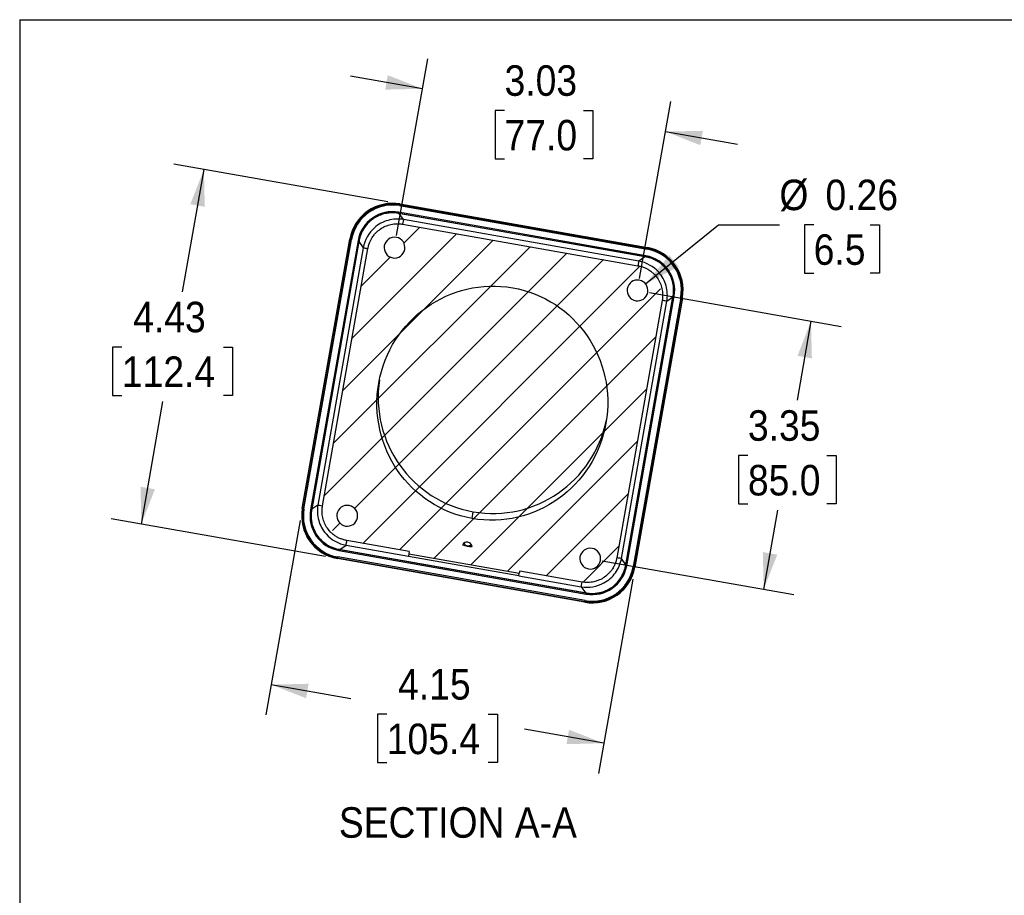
# Model space of a CAD drawing. Header units: inches. Extents: x 0 to 33, y 0 to 25.5.
# Tile 2 of 9: x 0 to 12.1, y 14.7 to 25.5. Entities that reach past the tile are written whole.
import ezdxf

# ---------------------------------------------------------------- set-up
doc = ezdxf.new("R2010")
doc.units = ezdxf.units.IN
doc.header["$LTSCALE"] = 3
doc.header["$MEASUREMENT"] = 0
doc.linetypes.add('SLD-Solid', pattern=[0])
doc.layers.add('DIMENSIONS', color=140, linetype='SLD-Solid', lineweight=25)
doc.layers.add('TEXT', color=140, linetype='SLD-Solid', lineweight=25)
doc.layers.add('HATCH', color=6, linetype='SLD-Solid')
doc.layers.add('SLD-DEFPOINTS', color=7, linetype='Continuous')
doc.styles.add('SLDTEXTSTYLE0', font='GOTHIC.TTF', dxfattribs={"width": 0.913})
doc.dimstyles.new('SLDDIMSTYLE3', dxfattribs={"dimtxt": 0.375, "dimasz": 0.45, "dimexe": 0, "dimexo": 0.0625, "dimgap": 0.09375, "dimtad": 0, "dimtih": 1, "dimtoh": 1, "dimrnd": 1e-09, "dimzin": 12, "dimdsep": 46, "dimtxsty": 'SLDTEXTSTYLE0', "dimsah": 1, "dimcen": 0.09, "dimadec": 0, "dimazin": 3, "dimtfac": 1, "dimtofl": 0, "dimtmove": 0, "dimatfit": 3, "dimfxl": 0, "dimfrac": 2, "dimtolj": 1, "dimtzin": 12, "dimarcsym": 0})
doc.dimstyles.new('SLDDIMSTYLE4', dxfattribs={"dimtxt": 0.375, "dimasz": 0.45, "dimexe": 0, "dimexo": 0.0625, "dimgap": 0.09375, "dimtad": 0, "dimtih": 1, "dimtoh": 1, "dimrnd": 1e-09, "dimzin": 12, "dimdsep": 46, "dimtxsty": 'SLDTEXTSTYLE0', "dimsah": 1, "dimcen": 0.09, "dimadec": 0, "dimazin": 3, "dimtfac": 1, "dimtmove": 0, "dimatfit": 0, "dimfxl": 0, "dimfrac": 2, "dimtolj": 1, "dimtzin": 12, "dimarcsym": 0})
doc.dimstyles.new('SLDDIMSTYLE5', dxfattribs={"dimtxt": 0.375, "dimasz": 0.45, "dimexe": 0, "dimexo": 0.0625, "dimgap": 0.09375, "dimtad": 0, "dimtih": 1, "dimtoh": 1, "dimrnd": 1e-09, "dimdsep": 46, "dimtxsty": 'SLDTEXTSTYLE0', "dimsah": 1, "dimcen": 0, "dimadec": 0, "dimazin": 2, "dimtfac": 1, "dimtofl": 0, "dimtmove": 0, "dimatfit": 3, "dimfxl": 0, "dimfrac": 2, "dimtolj": 1, "dimtzin": 12, "dimarcsym": 0})

# ---------------------------------------------------------------- blocks, each defined once
blk = doc.blocks.new('Block2')
at = {"color": 7, "linetype": 'SLD-Solid', "lineweight": 18}
for p in [(33, 25.5), (0, 0)]:
    blk.add_line(p, (0, 25.5), dxfattribs=at)
blk = doc.blocks.new('_D_5')
at = {"layer": 'DIMENSIONS'}
for p, q in [((7.739, 22.147), (10.093, 21.732)), ((9.723, 21.797), (9.552, 20.823)), ((8.948, 20.146), (8.833, 20.146)), ((8.833, 20.146), (8.833, 19.55)), ((9.918, 20.146), (10.032, 20.146)), ((10.032, 20.146), (10.032, 19.55)), ((8.833, 19.55), (8.948, 19.55)), ((10.032, 19.55), (9.918, 19.55)), ((9.142, 18.5), (9.314, 19.474)), ((7.158, 18.85), (9.511, 18.435))]:
    blk.add_line(p, q, dxfattribs=at)
for points in [[(9.723, 21.797), (9.557, 21.37), (9.734, 21.338)], [(9.142, 18.5), (9.309, 18.927), (9.131, 18.958)]]:
    blk.add_solid(points, dxfattribs=at)
at = {"layer": 'DIMENSIONS', "char_height": 0.375, "attachment_point": 1, "style": 'SLDTEXTSTYLE0'}
for s, insert in [('3.35', (8.948, 20.701)), ('85.0', (8.948, 20.029))]:
    blk.add_mtext(s, dxfattribs=dict(at, insert=insert))
blk = doc.blocks.new('_D_6')
at = {"layer": 'DIMENSIONS'}
for p, q in [((4.632, 22.847), (5.015, 25.021)), ((4.95, 24.651), (4.064, 24.808)), ((7.617, 22.321), (8.001, 24.494)), ((5.958, 24.385), (5.844, 24.385)), ((5.844, 24.385), (5.844, 23.79)), ((6.928, 24.385), (7.042, 24.385)), ((7.042, 24.385), (7.042, 23.79)), ((7.936, 24.125), (8.822, 23.969)), ((5.844, 23.79), (5.958, 23.79)), ((7.042, 23.79), (6.928, 23.79))]:
    blk.add_line(p, q, dxfattribs=at)
for points in [[(4.95, 24.651), (4.523, 24.818), (4.491, 24.641)], [(7.936, 24.125), (8.363, 23.958), (8.394, 24.135)]]:
    blk.add_solid(points, dxfattribs=at)
at = {"layer": 'DIMENSIONS', "char_height": 0.375, "attachment_point": 1, "style": 'SLDTEXTSTYLE0'}
for s, insert in [('3.03', (5.958, 24.94)), ('77.0', (5.958, 24.269))]:
    blk.add_mtext(s, dxfattribs=dict(at, insert=insert))
blk = doc.blocks.new('_D_7')
at = {"layer": 'DIMENSIONS'}
for p, q in [((3.447, 19.346), (3.026, 16.96)), ((7.533, 18.625), (7.113, 16.239)), ((3.091, 17.329), (4.068, 17.157)), ((4.511, 16.966), (4.397, 16.966)), ((4.397, 16.966), (4.397, 16.371)), ((5.758, 16.966), (5.872, 16.966)), ((5.872, 16.966), (5.872, 16.371)), ((7.178, 16.609), (6.201, 16.781)), ((4.397, 16.371), (4.511, 16.371)), ((5.872, 16.371), (5.758, 16.371))]:
    blk.add_line(p, q, dxfattribs=at)
for points in [[(3.091, 17.329), (3.519, 17.162), (3.55, 17.34)], [(7.178, 16.609), (6.75, 16.775), (6.719, 16.598)]]:
    blk.add_solid(points, dxfattribs=at)
at = {"layer": 'DIMENSIONS', "char_height": 0.375, "attachment_point": 1, "style": 'SLDTEXTSTYLE0'}
for s, insert in [('4.15', (4.65, 17.521)), ('105.4', (4.511, 16.85))]:
    blk.add_mtext(s, dxfattribs=dict(at, insert=insert))
blk = doc.blocks.new('_D_8')
at = {"layer": 'DIMENSIONS'}
for p, q in [((4.525, 23.262), (1.894, 23.725)), ((2.264, 23.66), (1.998, 22.156)), ((1.256, 21.478), (1.142, 21.478)), ((1.142, 21.478), (1.142, 20.883)), ((2.503, 21.478), (2.617, 21.478)), ((2.617, 21.478), (2.617, 20.883)), ((1.142, 20.883), (1.256, 20.883)), ((2.617, 20.883), (2.503, 20.883)), ((1.495, 19.302), (1.761, 20.807)), ((3.756, 18.904), (1.126, 19.367))]:
    blk.add_line(p, q, dxfattribs=at)
for points in [[(2.264, 23.66), (2.097, 23.233), (2.274, 23.201)], [(1.495, 19.302), (1.662, 19.73), (1.485, 19.761)]]:
    blk.add_solid(points, dxfattribs=at)
at = {"layer": 'DIMENSIONS', "char_height": 0.375, "attachment_point": 1, "style": 'SLDTEXTSTYLE0'}
for s, insert in [('4.43', (1.395, 22.034)), ('112.4', (1.256, 21.362))]:
    blk.add_mtext(s, dxfattribs=dict(at, insert=insert))
blk = doc.blocks.new('_D_9')
at = {"layer": 'DIMENSIONS'}
for p, q in [((7.691, 22.254), (8.585, 22.98)), ((8.585, 22.98), (9.335, 22.98)), ((9.756, 22.98), (9.642, 22.98)), ((9.642, 22.98), (9.642, 22.384)), ((10.449, 22.98), (10.563, 22.98)), ((10.563, 22.98), (10.563, 22.384)), ((9.642, 22.384), (9.756, 22.384)), ((10.563, 22.384), (10.449, 22.384))]:
    blk.add_line(p, q, dxfattribs=at)
blk.add_solid([(7.691, 22.254), (8.097, 22.467), (7.983, 22.607)], dxfattribs=at)
at = {"layer": 'DIMENSIONS', "char_height": 0.375, "attachment_point": 1, "style": 'SLDTEXTSTYLE0'}
for s, insert in [('%%c', (9.335, 23.535)), ('0.26', (9.901, 23.535)), ('6.5', (9.756, 22.863))]:
    blk.add_mtext(s, dxfattribs=dict(at, insert=insert))

msp = doc.modelspace()

# ---------------------------------------------------------------- hatches: boundary and pattern name
at = {"layer": 'HATCH'}
h = msp.add_hatch(dxfattribs=at)
h.set_pattern_fill('ANSI31', color=256, scale=3, style=0)
edge = h.paths.add_edge_path(flags=0)
edge.add_line((6.13902, 18.697475), (6.14395, 18.725433))
edge.add_line((6.14395, 18.725433), (6.910462, 18.590276))
edge.add_spline(control_points=[(6.910462, 18.590276), (6.999376, 18.574598), (7.303296, 18.697001), (7.33716, 18.889053)], knot_values=[0, 0, 0, 0, 1, 1, 1, 1], weights=[1, 1, 1, 1], degree=3, periodic=0)
edge.add_line((7.33716, 18.889053), (7.894608, 22.0505))
edge.add_spline(control_points=[(7.894608, 22.0505), (7.928628, 22.242523), (7.685126, 22.461453), (7.595831, 22.477198)], knot_values=[0, 0, 0, 0, 1, 1, 1, 1], weights=[1, 1, 1, 1], degree=3, periodic=0)
edge.add_line((7.595831, 22.477198), (4.705788, 22.98679))
edge.add_spline(control_points=[(4.705788, 22.98679), (4.513765, 23.02081), (4.294835, 22.777307), (4.27909, 22.688013)], knot_values=[0, 0, 0, 0, 1, 1, 1, 1], weights=[1, 1, 1, 1], degree=3, periodic=0)
edge.add_line((4.27909, 22.688013), (3.721642, 19.526567))
edge.add_spline(control_points=[(3.721642, 19.526567), (3.687622, 19.334544), (3.931497, 19.115548), (4.020419, 19.099868)], knot_values=[0, 0, 0, 0, 1, 1, 1, 1], weights=[1, 1, 1, 1], degree=3, periodic=0)
edge.add_line((4.020419, 19.099868), (4.786931, 18.964712))
edge.add_line((4.786931, 18.964712), (4.782002, 18.936754))
edge.add_line((4.782002, 18.936754), (6.13902, 18.697475))
edge = h.paths.add_edge_path(flags=0)
edge.add_ellipse((7.591056, 22.171191), major_axis=(0.022562, 0.127953), ratio=0.984807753, start_angle=-89.5614386, end_angle=89.5614386, ccw=False)
edge.add_arc((7.591399, 22.173134), 0.127953, 170.4385614, 349.5614386, ccw=False)
edge = h.paths.add_edge_path(flags=0)
edge.add_ellipse((7.00995, 18.875574), major_axis=(0.022562, 0.127953), ratio=0.984807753, start_angle=-89.5614386, end_angle=89.5614386, ccw=False)
edge.add_arc((7.010292, 18.877518), 0.127953, 170.4385614, 349.5614386, ccw=False)
edge = h.paths.add_edge_path(flags=0)
edge.add_ellipse((4.024509, 19.401988), major_axis=(0.022562, 0.127953), ratio=0.984807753, start_angle=-89.5614386, end_angle=89.5614386, ccw=False)
edge.add_arc((4.024852, 19.403932), 0.127953, 170.4385614, 349.5614386, ccw=False)
edge = h.paths.add_edge_path(flags=0)
edge.add_ellipse((4.605615, 22.697604), major_axis=(0.022562, 0.127953), ratio=0.984807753, start_angle=-89.5614386, end_angle=89.5614386, ccw=False)
edge.add_arc((4.605958, 22.699548), 0.127953, 170.4385614, 349.5614386, ccw=False)
edge = h.paths.add_edge_path(flags=0)
edge.add_ellipse((5.808125, 20.788533), major_axis=(-0.249912, -1.417323), ratio=0.984807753, start_angle=360, end_angle=360, ccw=False)
edge = h.paths.add_edge_path(flags=0)
edge.add_ellipse((5.495735, 19.01688), major_axis=(-0.011107, -0.062992), ratio=0.984807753, start_angle=108.7642452, end_angle=251.2357548, ccw=False)
edge.add_arc((5.559959, 19.381111), 0.354331, 250.3093268, 269.6906732, ccw=False)

# ---------------------------------------------------------------- linework, layer by layer
at = {"color": 7, "linetype": 'SLD-Solid'}
for q in [(0.000292, 0.000316), (33.000292, 25.500316)]:
    msp.add_line((0.000292, 25.500316), q, dxfattribs=at)
for p, q in [((4.672478, 23.23551), (4.670609, 23.224911)), ((4.672478, 23.23551), (7.7122, 22.699525)), ((4.652371, 23.121477), (4.652942, 23.124714)), ((4.652942, 23.124714), (4.654649, 23.134398)), ((4.652942, 23.124714), (7.692663, 22.588729)), ((7.694371, 22.598413), (4.654649, 23.134398)), ((4.715887, 23.044065), (4.662973, 23.119634)), ((7.681499, 22.587386), (4.662973, 23.119634)), ((4.670609, 23.224911), (4.668902, 23.215227)), ((4.668902, 23.215227), (7.708623, 22.679242)), ((7.710331, 22.688926), (4.670609, 23.224911)), ((4.705788, 22.98679), (7.595831, 22.477198)), ((7.60593, 22.534472), (4.715887, 23.044065)), ((3.472922, 19.493256), (4.056763, 22.804381)), ((4.067362, 22.802513), (3.483521, 19.491387)), ((3.493205, 19.48968), (4.077046, 22.800805)), ((4.157875, 22.786553), (3.574034, 19.475427)), ((3.583718, 19.47372), (4.167559, 22.784845)), ((4.168902, 22.773681), (3.588799, 19.483752)), ((4.056763, 22.804381), (4.067362, 22.802513)), ((4.067362, 22.802513), (4.077046, 22.800805)), ((4.157875, 22.786553), (4.167559, 22.784845)), ((4.170796, 22.784274), (4.167559, 22.784845)), ((4.168902, 22.773681), (4.221816, 22.698112)), ((4.221816, 22.698112), (3.664367, 19.536666)), ((3.721642, 19.526567), (4.27909, 22.688013)), ((7.710331, 22.688926), (7.708623, 22.679242)), ((7.7122, 22.699525), (7.710331, 22.688926)), ((7.681499, 22.587386), (7.60593, 22.534472)), ((7.692092, 22.585492), (7.692663, 22.588729)), ((7.692663, 22.588729), (7.694371, 22.598413)), ((7.894608, 22.0505), (7.33716, 18.889053)), ((7.394434, 18.878954), (7.951883, 22.040401)), ((7.447348, 18.803385), (8.027452, 22.093314)), ((8.032532, 22.103346), (7.448691, 18.792221)), ((7.458375, 18.790513), (8.042216, 22.101639)), ((8.123045, 22.087386), (7.539205, 18.776261)), ((7.548888, 18.774553), (8.132729, 22.085679)), ((8.143328, 22.08381), (7.559487, 18.772685)), ((7.951883, 22.040401), (8.027452, 22.093314)), ((8.029295, 22.103917), (8.032532, 22.103346)), ((8.032532, 22.103346), (8.042216, 22.101639)), ((8.132729, 22.085679), (8.123045, 22.087386)), ((8.143328, 22.08381), (8.132729, 22.085679)), ((3.472922, 19.493256), (3.483521, 19.491387)), ((3.483521, 19.491387), (3.493205, 19.48968)), ((3.664367, 19.536666), (3.588799, 19.483752)), ((3.583718, 19.47372), (3.574034, 19.475427)), ((3.586955, 19.473149), (3.583718, 19.47372)), ((5.558213, 19.37121), (5.572678, 19.453249)), ((3.934751, 18.98968), (4.01032, 19.042594)), ((4.01032, 19.042594), (4.776832, 18.907437)), ((4.786931, 18.964712), (4.020419, 19.099868)), ((3.904051, 18.877541), (3.905919, 18.88814)), ((6.943772, 18.341557), (3.904051, 18.877541)), ((3.907627, 18.897824), (3.905919, 18.88814)), ((3.905919, 18.88814), (6.945641, 18.352155)), ((6.947348, 18.361839), (3.907627, 18.897824)), ((3.923587, 18.988337), (3.921879, 18.978653)), ((3.921879, 18.978653), (6.961601, 18.442668)), ((3.924158, 18.991574), (3.923587, 18.988337)), ((6.963308, 18.452352), (3.923587, 18.988337)), ((3.934751, 18.98968), (6.953277, 18.457433)), ((4.776832, 18.907437), (4.777079, 18.90884)), ((4.782002, 18.936754), (4.777079, 18.90884)), ((4.777079, 18.90884), (6.134098, 18.669561)), ((4.786931, 18.964712), (4.782002, 18.936754)), ((4.782002, 18.936754), (6.13902, 18.697475)), ((7.447348, 18.803385), (7.394434, 18.878954)), ((7.445454, 18.792792), (7.448691, 18.792221)), ((7.448691, 18.792221), (7.458375, 18.790513)), ((7.548888, 18.774553), (7.539205, 18.776261)), ((7.559487, 18.772685), (7.548888, 18.774553)), ((6.134098, 18.669561), (6.133851, 18.668158)), ((6.133851, 18.668158), (6.900363, 18.533001)), ((6.134098, 18.669561), (6.13902, 18.697475)), ((6.14395, 18.725433), (6.13902, 18.697475)), ((6.910462, 18.590276), (6.14395, 18.725433)), ((6.900363, 18.533001), (6.953277, 18.457433)), ((6.963308, 18.452352), (6.961601, 18.442668)), ((6.963879, 18.455589), (6.963308, 18.452352)), ((6.943772, 18.341557), (6.945641, 18.352155)), ((6.945641, 18.352155), (6.947348, 18.361839))]:
    msp.add_line(p, q)
for centre, radius, start, end in [((4.580185, 22.712088), 0.531496, 80, 170), ((4.580185, 22.712088), 0.520734, 80, 170), ((4.580185, 22.712088), 0.510901, 80, 170), ((4.580185, 22.712088), 0.428824, 80, 170), ((4.580185, 22.712088), 0.418991, 80, 170), ((4.605958, 22.699548), 0.127953, 170.4385614, 349.5614386), ((7.619906, 22.176103), 0.510901, 350, 80), ((7.619906, 22.176103), 0.520734, 350, 80), ((7.619906, 22.176103), 0.531496, 350, 80), ((7.619906, 22.176103), 0.418991, 350, 80), ((7.619906, 22.176103), 0.428824, 350, 80), ((7.591399, 22.173134), 0.127953, 170.4385614, 349.5614386), ((3.996344, 19.400963), 0.531496, 170, 260), ((3.996344, 19.400963), 0.520734, 170, 260), ((3.996344, 19.400963), 0.510901, 170, 260), ((3.996344, 19.400963), 0.428824, 170, 260), ((3.996344, 19.400963), 0.418991, 170, 260), ((4.024852, 19.403932), 0.127953, 170.4385614, 349.5614386), ((5.559959, 19.381111), 0.354331, 250.3093268, 269.6906732), ((7.010292, 18.877518), 0.127953, 170.4385614, 349.5614386), ((7.036065, 18.864978), 0.531496, 260, 350), ((7.036065, 18.864978), 0.520734, 260, 350), ((7.036065, 18.864978), 0.510901, 260, 350), ((7.036065, 18.864978), 0.428824, 260, 350), ((7.036065, 18.864978), 0.418991, 260, 350)]:
    msp.add_arc(centre, radius, start, end)
for centre, major_axis, ratio, start_param, end_param in [((4.313757, 23.092586), (0.556151, -0.04308), 0.123290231, 0.90150958, 0.925768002), ((4.313757, 23.092586), (0.149733, 0.537345), 0.123290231, 2.215824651, 2.240083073), ((4.605615, 22.697604), (0.022562, 0.127953), 0.984807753, 4.720043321, 7.846327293), ((8.000404, 22.442531), (0.537345, -0.149733), 0.123290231, 2.215824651, 2.240083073), ((7.591056, 22.171191), (0.022562, 0.127953), 0.984807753, 4.720043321, 7.846327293), ((8.000404, 22.442531), (0.04308, 0.556151), 0.123290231, 4.043102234, 4.067360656), ((5.822591, 20.870572), (0.249912, 1.417323), 0.984807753, 1.599741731, 3.141592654), ((5.822591, 20.870572), (0.249912, 1.417323), 0.984807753, 3.141592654, 4.683443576), ((3.615846, 19.134535), (0.04308, 0.556151), 0.123290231, 0.90150958, 0.925768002), ((4.024509, 19.401988), (0.022562, 0.127953), 0.984807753, 4.720043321, 7.846327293), ((5.495735, 19.01688), (-0.011107, -0.062992), 0.984807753, 1.898294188, 4.384891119), ((5.5102, 19.098918), (0.011107, 0.062992), 0.984807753, 2.279935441, 4.003249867), ((7.00995, 18.875574), (0.022562, 0.127953), 0.984807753, 4.720043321, 7.846327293), ((3.615846, 19.134535), (0.537345, -0.149733), 0.123290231, 5.357417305, 5.381675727), ((7.302493, 18.48448), (0.149733, 0.537345), 0.123290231, 5.357417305, 5.381675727), ((7.302493, 18.48448), (0.556151, -0.04308), 0.123290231, 4.043102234, 4.067360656)]:
    msp.add_ellipse(centre, major_axis=major_axis, ratio=ratio, start_param=start_param, end_param=end_param)
msp.add_ellipse((5.808125, 20.788533), major_axis=(-0.249912, -1.417323), ratio=0.984807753)
for points, knots in [([(4.652371, 23.121477), (4.648256, 23.122146), (4.639965, 23.123495), (4.627349, 23.125062), (4.614495, 23.126291), (4.601405, 23.127127), (4.588091, 23.12756), (4.574565, 23.127565), (4.560838, 23.127124), (4.546925, 23.126216), (4.532841, 23.12482), (4.518603, 23.122916), (4.504228, 23.120485), (4.468468, 23.113139), (4.411958, 23.094645), (4.340465, 23.05445), (4.278237, 23.001011), (4.239374, 22.951489), (4.217123, 22.914298), (4.205766, 22.892467), (4.195953, 22.87058), (4.187605, 22.848745), (4.180677, 22.827056), (4.174988, 22.805617), (4.172181, 22.791328), (4.170796, 22.784274)], [0, 0, 0, 0, 0.019269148, 0.038827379, 0.058679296, 0.078829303, 0.09928161, 0.120040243, 0.141109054, 0.162491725, 0.184191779, 0.206212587, 0.228557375, 0.251229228, 0.37409874, 0.500011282, 0.625908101, 0.748793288, 0.787448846, 0.825152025, 0.861919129, 0.897767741, 0.932716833, 0.966786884, 1, 1, 1, 1]), ([(4.715887, 23.044065), (4.652582, 23.054966), (4.521922, 23.048225), (4.32143, 22.93944), (4.238928, 22.792936), (4.221816, 22.698112)], [-0.770319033, -0.770319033, -0.770319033, -0.770319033, -0.330136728, 0.110045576, 0.770319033, 0.770319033, 0.770319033, 0.770319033]), ([(4.27909, 22.688013), (4.279753, 22.691599), (4.281373, 22.700366), (4.284911, 22.715771), (4.290469, 22.735669), (4.299771, 22.762433), (4.313123, 22.792304), (4.32977, 22.821504), (4.349799, 22.850597), (4.380844, 22.8874), (4.428658, 22.928512), (4.491833, 22.963974), (4.54939, 22.98262), (4.589237, 22.989281), (4.613284, 22.991693), (4.633454, 22.992718), (4.657495, 22.992381), (4.68175, 22.990582), (4.69777, 22.988055), (4.705788, 22.98679)], [0, 0, 0, 0, 0.01889623, 0.046199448, 0.081880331, 0.125908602, 0.192927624, 0.2511133, 0.299853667, 0.375800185, 0.500066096, 0.624350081, 0.748874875, 0.811401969, 0.833410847, 0.874097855, 0.915982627, 0.957947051, 1, 1, 1, 1]), ([(4.715887, 23.044065), (4.715473, 23.041715), (4.714208, 23.034541), (4.710552, 23.013806), (4.708175, 23.000324), (4.705788, 22.98679)], [0, 0, 0, 0, 0.5, 0.5, 1, 1, 1, 1]), ([(4.221816, 22.698112), (4.22383, 22.697757), (4.236742, 22.69548), (4.263623, 22.69074), (4.27909, 22.688013)], [0, 0, 0, 0, 0.428571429, 1, 1, 1, 1]), ([(7.60593, 22.534472), (7.605575, 22.532458), (7.603298, 22.519545), (7.598558, 22.492665), (7.595831, 22.477198)], [0, 0, 0, 0, 0.428571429, 1, 1, 1, 1]), ([(7.951883, 22.040401), (7.962784, 22.103706), (7.956043, 22.234366), (7.847258, 22.434857), (7.700754, 22.51736), (7.60593, 22.534472)], [-0.770319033, -0.770319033, -0.770319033, -0.770319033, -0.330136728, 0.110045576, 0.770319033, 0.770319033, 0.770319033, 0.770319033]), ([(8.029295, 22.103917), (8.029964, 22.108032), (8.031313, 22.116322), (8.03288, 22.128939), (8.034109, 22.141793), (8.034945, 22.154883), (8.035378, 22.168196), (8.035383, 22.181723), (8.034942, 22.19545), (8.034034, 22.209363), (8.032638, 22.223447), (8.030734, 22.237685), (8.028303, 22.25206), (8.020957, 22.28782), (8.002463, 22.344329), (7.962268, 22.415822), (7.908829, 22.478051), (7.859307, 22.516914), (7.822116, 22.539165), (7.800285, 22.550522), (7.778398, 22.560335), (7.756563, 22.568683), (7.734874, 22.575611), (7.713435, 22.5813), (7.699146, 22.584107), (7.692092, 22.585492)], [0, 0, 0, 0, 0.019269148, 0.038827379, 0.058679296, 0.078829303, 0.09928161, 0.120040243, 0.141109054, 0.162491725, 0.184191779, 0.206212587, 0.228557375, 0.251229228, 0.37409874, 0.500011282, 0.625908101, 0.748793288, 0.787448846, 0.825152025, 0.861919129, 0.897767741, 0.932716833, 0.966786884, 1, 1, 1, 1]), ([(7.595831, 22.477198), (7.599417, 22.476535), (7.608184, 22.474915), (7.623589, 22.471376), (7.643487, 22.465819), (7.670251, 22.456517), (7.700122, 22.443165), (7.729322, 22.426518), (7.758415, 22.406489), (7.795218, 22.375444), (7.83633, 22.32763), (7.871792, 22.264455), (7.890438, 22.206898), (7.897099, 22.167051), (7.899511, 22.143004), (7.900536, 22.122834), (7.900199, 22.098792), (7.898401, 22.074538), (7.895873, 22.058518), (7.894608, 22.0505)], [0, 0, 0, 0, 0.018896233, 0.046199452, 0.081880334, 0.125908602, 0.19292762, 0.2511133, 0.29985367, 0.375800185, 0.500066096, 0.624350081, 0.748874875, 0.811401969, 0.833410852, 0.874097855, 0.915982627, 0.957947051, 1, 1, 1, 1]), ([(7.951883, 22.040401), (7.949533, 22.040815), (7.942359, 22.04208), (7.921624, 22.045736), (7.908142, 22.048113), (7.894608, 22.0505)], [0, 0, 0, 0, 0.5, 0.5, 1, 1, 1, 1]), ([(3.664367, 19.536666), (3.653466, 19.47336), (3.660206, 19.342699), (3.76899, 19.142205), (3.915496, 19.059706), (4.01032, 19.042594)], [-0.770319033, -0.770319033, -0.770319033, -0.770319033, -0.330136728, 0.110045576, 0.770319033, 0.770319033, 0.770319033, 0.770319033]), ([(3.664367, 19.536666), (3.666718, 19.536251), (3.673891, 19.534986), (3.694626, 19.53133), (3.708108, 19.528953), (3.721642, 19.526567)], [0, 0, 0, 0, 0.5, 0.5, 1, 1, 1, 1]), ([(4.020419, 19.099868), (4.016842, 19.100529), (4.008086, 19.102147), (3.99269, 19.105682), (3.972783, 19.11124), (3.946011, 19.120544), (3.916132, 19.133899), (3.886943, 19.150539), (3.857846, 19.170569), (3.821041, 19.201612), (3.77992, 19.249436), (3.744458, 19.312611), (3.725812, 19.370168), (3.71915, 19.410022), (3.716739, 19.434069), (3.715714, 19.454239), (3.716051, 19.478274), (3.71785, 19.502528), (3.720377, 19.518548), (3.721642, 19.526567)], [0, 0, 0, 0, 0.018850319, 0.046138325, 0.081834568, 0.125908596, 0.192907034, 0.251113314, 0.29978362, 0.375800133, 0.500066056, 0.624349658, 0.748874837, 0.811401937, 0.833445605, 0.874097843, 0.915982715, 0.95794716, 1, 1, 1, 1]), ([(3.586955, 19.473149), (3.586286, 19.469035), (3.584937, 19.460744), (3.58337, 19.448127), (3.582141, 19.435273), (3.581305, 19.422183), (3.580872, 19.40887), (3.580867, 19.395343), (3.581308, 19.381616), (3.582216, 19.367703), (3.583612, 19.353619), (3.585516, 19.339381), (3.587947, 19.325007), (3.595293, 19.289246), (3.613788, 19.232737), (3.653982, 19.161244), (3.707421, 19.099015), (3.756943, 19.060152), (3.794134, 19.037901), (3.815965, 19.026544), (3.837852, 19.016731), (3.859687, 19.008383), (3.881376, 19.001455), (3.902815, 18.995766), (3.917104, 18.99296), (3.924158, 18.991574)], [0, 0, 0, 0, 0.019269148, 0.038827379, 0.058679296, 0.078829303, 0.09928161, 0.120040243, 0.141109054, 0.162491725, 0.184191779, 0.206212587, 0.228557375, 0.251229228, 0.37409874, 0.500011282, 0.625908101, 0.748793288, 0.787448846, 0.825152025, 0.861919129, 0.897767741, 0.932716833, 0.966786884, 1, 1, 1, 1]), ([(4.01032, 19.042594), (4.010675, 19.044608), (4.012952, 19.05752), (4.017692, 19.084401), (4.020419, 19.099868)], [0, 0, 0, 0, 0.428571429, 1, 1, 1, 1]), ([(6.900363, 18.533001), (6.995321, 18.51665), (7.161208, 18.544065), (7.332005, 18.695261), (7.383026, 18.815738), (7.394434, 18.878954)], [-0.770319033, -0.770319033, -0.770319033, -0.770319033, -0.110045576, 0.330136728, 0.770319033, 0.770319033, 0.770319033, 0.770319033]), ([(7.33716, 18.889053), (7.336417, 18.885061), (7.334933, 18.877081), (7.332219, 18.865218), (7.329155, 18.853455), (7.325711, 18.841809), (7.321901, 18.830291), (7.316287, 18.81497), (7.305255, 18.789), (7.287882, 18.757117), (7.264822, 18.724372), (7.233399, 18.687945), (7.187601, 18.648559), (7.132615, 18.617693), (7.087412, 18.601109), (7.053219, 18.592239), (7.020099, 18.586588), (6.984982, 18.584071), (6.952944, 18.584887), (6.928746, 18.587275), (6.915605, 18.589432), (6.910462, 18.590276)], [0, 0, 0, 0, 0.021038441, 0.042052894, 0.06304503, 0.084016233, 0.104967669, 0.125900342, 0.168551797, 0.251075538, 0.313451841, 0.375755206, 0.500006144, 0.624257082, 0.700264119, 0.748928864, 0.807125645, 0.874118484, 0.931009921, 0.9729949, 1, 1, 1, 1]), ([(7.394434, 18.878954), (7.39242, 18.879309), (7.379508, 18.881586), (7.352627, 18.886326), (7.33716, 18.889053)], [0, 0, 0, 0, 0.428571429, 1, 1, 1, 1]), ([(6.963879, 18.455589), (6.967994, 18.45492), (6.976285, 18.453571), (6.988901, 18.452004), (7.001755, 18.450775), (7.014845, 18.449939), (7.028159, 18.449506), (7.041685, 18.449501), (7.055412, 18.449942), (7.069325, 18.45085), (7.083409, 18.452246), (7.097647, 18.45415), (7.112022, 18.456581), (7.147782, 18.463927), (7.204292, 18.482422), (7.275785, 18.522616), (7.338013, 18.576055), (7.376876, 18.625577), (7.399127, 18.662768), (7.410484, 18.684599), (7.420297, 18.706486), (7.428645, 18.728321), (7.435573, 18.75001), (7.441262, 18.77145), (7.444069, 18.785738), (7.445454, 18.792792)], [0, 0, 0, 0, 0.019269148, 0.038827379, 0.058679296, 0.078829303, 0.09928161, 0.120040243, 0.141109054, 0.162491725, 0.184191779, 0.206212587, 0.228557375, 0.251229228, 0.37409874, 0.500011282, 0.625908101, 0.748793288, 0.787448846, 0.825152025, 0.861919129, 0.897767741, 0.932716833, 0.966786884, 1, 1, 1, 1]), ([(6.900363, 18.533001), (6.900777, 18.535352), (6.902042, 18.542525), (6.905698, 18.56326), (6.908075, 18.576742), (6.910462, 18.590276)], [0, 0, 0, 0, 0.5, 0.5, 1, 1, 1, 1])]:
    msp.add_open_spline(points, degree=3, knots=knots)

# ---------------------------------------------------------------- block references
at = {"layer": 'SLD-DEFPOINTS'}
msp.add_blockref('Block2', (0, 0), dxfattribs=at)

# ---------------------------------------------------------------- texts
at = {"layer": 'TEXT', "insert": (5.384653, 15.822823), "char_height": 0.375, "attachment_point": 2, "style": 'SLDTEXTSTYLE0'}
msp.add_mtext('SECTION A-A', dxfattribs=at)

# ---------------------------------------------------------------- dimensions: what is measured, and where the dimension line sits
at = {"layer": 'DIMENSIONS'}
for base, p1, p2, angle, dimstyle, picture, middle in [((7.935535, 24.124831), (4.605958, 22.699548), (7.591399, 22.173134), 350, 'SLDDIMSTYLE4', '_D_6', (6.442815, 24.388037)), ((2.26379, 23.660226), (3.904051, 18.877541), (4.672478, 23.23551), 80, 'SLDDIMSTYLE3', '_D_8', (1.879576, 21.481242)), ((9.14193, 18.499679), (7.591399, 22.173134), (7.009955, 18.875604), 80, 'SLDDIMSTYLE3', '_D_5', (9.432652, 20.148444)), ((7.177905, 16.608625), (3.472922, 19.493256), (7.559487, 18.772685), 350, 'SLDDIMSTYLE3', '_D_7', (5.134623, 16.968911))]:
    dim = msp.add_linear_dim(base=base, p1=p1, p2=p2, angle=angle, dimstyle=dimstyle, dxfattribs=at)
    dim.commit()
    dim.dimension.update_dxf_attribs({"geometry": picture, "text_midpoint": middle, "dimtype": 160})
dim = msp.add_diameter_dim_2p(p1=(7.492053, 22.092497), p2=(7.690744, 22.253772), dimstyle='SLDDIMSTYLE5', dxfattribs=at)
dim.commit()
dim.dimension.update_dxf_attribs({"geometry": '_D_9', "text_midpoint": (10.102788, 22.97973), "dimtype": 163})

doc.saveas('drawing.dxf')
